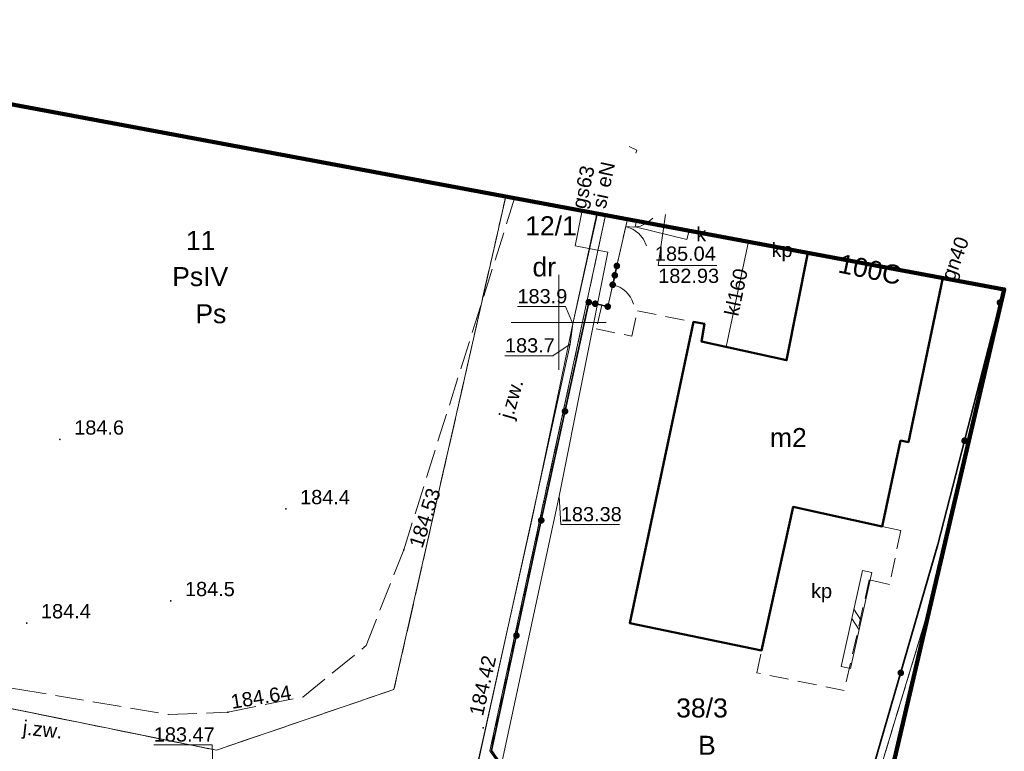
# Model space of a CAD drawing. Extents: x 6593004 to 6594162, y 5739330 to 5739626.
# Tile 6 of 8: x 6594022 to 6594073, y 5739427 to 5739466. Entities that reach past the tile are written whole.
import ezdxf
from ezdxf.enums import TextEntityAlignment as Align

# ---------------------------------------------------------------- set-up
doc = ezdxf.new("R2010")
doc.units = 0
for name, pattern in [('PRZER1-1', [1, 0.5, -0.5]), ('PRZER2-1', [1.5, 1, -0.5]), ('PRZER3-1', [2, 1.5, -0.5])]:
    doc.linetypes.add(name, pattern=pattern)
doc.layers.get('0').update_dxf_attribs({"linetype": 'CONTINUOUS'})
for name, color, linetype, lineweight in [('GESBZO', 7, 'CONTINUOUS', 50), ('GESBZO_O', 7, 'CONTINUOUS', 50), ('GESDZI', 7, 'CONTINUOUS', 18), ('GESDZI_O', 7, 'CONTINUOUS', 18), ('GSLDSO', 7, 'CONTINUOUS', 18), ('GSLKBR', 7, 'CONTINUOUS', 18), ('GSLKFU', 7, 'CONTINUOUS', 18), ('GSLKOG', 7, 'CONTINUOUS', 35), ('GSPWPN', 7, 'CONTINUOUS', 13), ('GSPWPN_O', 7, 'CONTINUOUS', 13), ('GSPWPS', 7, 'CONTINUOUS', 13), ('GSPWPS_O', 7, 'CONTINUOUS', 13), ('GSSINN', 7, 'CONTINUOUS', 18), ('GSSINN_O', 7, 'CONTINUOUS', 18), ('GSSKOA', 7, 'CONTINUOUS', 18), ('GSSKOA_O', 7, 'CONTINUOUS', 18), ('GULSPR', 7, 'CONTINUOUS', 18), ('GULSPR_O', 7, 'CONTINUOUS', 18), ('GUPIWZ_O', 7, 'CONTINUOUS', 18), ('GUPPRZ_O', 7, 'CONTINUOUS', 18), ('GUSIKP', 7, 'CONTINUOUS', 18), ('Ramka sekcyjna', 7, 'CONTINUOUS', 18)]:
    doc.layers.add(name, color=color, linetype=linetype, lineweight=lineweight)
for name, color, linetype, lineweight, true_color in [('GESKKL', 7, 'CONTINUOUS', 18, 0x24bc24), ('GESKKL_O', 7, 'CONTINUOUS', 18, 0x24bc24), ('GESUZY', 7, 'CONTINUOUS', 18, 0x008000), ('GESUZY_O', 7, 'CONTINUOUS', 18, 0x008000), ('GULEPR', 1, 'CONTINUOUS', 18, 0xff0000), ('GULEPR_O', 1, 'CONTINUOUS', 18, 0xff0000), ('GULGPR', 7, 'CONTINUOUS', 18, 0xbfbf00), ('GULGPR_O', 7, 'CONTINUOUS', 18, 0xbfbf00), ('GULKPR', 7, 'CONTINUOUS', 18, 0x803300), ('GULKPR_O', 7, 'CONTINUOUS', 18, 0x803300)]:
    doc.layers.add(name, color=color, linetype=linetype, lineweight=lineweight, true_color=true_color)
doc.layers.add('zakres', color=7, linetype='CONTINUOUS', lineweight=18, plot=False)
doc.styles.add('Arial', font='arial.ttf')

# ---------------------------------------------------------------- blocks, each defined once
blk = doc.blocks.new('D_GSPWPN1')
blk.add_hatch(color=0).paths.add_polyline_path([(-0.045, 0), (-0.043467, -0.011647), (-0.038971, -0.0225), (-0.03182, -0.03182), (-0.0225, -0.038971), (-0.011647, -0.043467), (0, -0.045), (0.011647, -0.043467), (0.0225, -0.038971), (0.03182, -0.03182), (0.038971, -0.0225), (0.043467, -0.011647), (0.045, 0), (0.043467, 0.011647), (0.038971, 0.0225), (0.03182, 0.03182), (0.0225, 0.038971), (0.011647, 0.043467), (0, 0.045), (-0.011647, 0.043467), (-0.0225, 0.038971), (-0.03182, 0.03182), (-0.038971, 0.0225), (-0.043467, 0.011647)])
blk = doc.blocks.new('D_GSPWPS1')
blk.add_hatch(color=0).paths.add_polyline_path([(-0.045, 0), (-0.043467, -0.011647), (-0.038971, -0.0225), (-0.03182, -0.03182), (-0.0225, -0.038971), (-0.011647, -0.043467), (0, -0.045), (0.011647, -0.043467), (0.0225, -0.038971), (0.03182, -0.03182), (0.038971, -0.0225), (0.043467, -0.011647), (0.045, 0), (0.043467, 0.011647), (0.038971, 0.0225), (0.03182, 0.03182), (0.0225, 0.038971), (0.011647, 0.043467), (0, 0.045), (-0.011647, 0.043467), (-0.0225, 0.038971), (-0.03182, 0.03182), (-0.038971, 0.0225), (-0.043467, 0.011647)])
blk = doc.blocks.new('D_KOLO')
blk.add_hatch(color=0).paths.add_polyline_path([(-0.175, 0), (-0.169037, -0.045293), (-0.151554, -0.0875), (-0.123744, -0.123744), (-0.0875, -0.151554), (-0.045293, -0.169037), (0, -0.175), (0.045293, -0.169037), (0.0875, -0.151554), (0.123744, -0.123744), (0.151554, -0.0875), (0.169037, -0.045293), (0.175, 0), (0.169037, 0.045293), (0.151554, 0.0875), (0.123744, 0.123744), (0.0875, 0.151554), (0.045293, 0.169037), (0, 0.175), (-0.045293, 0.169037), (-0.0875, 0.151554), (-0.123744, 0.123744), (-0.151554, 0.0875), (-0.169037, 0.045293)])
blk = doc.blocks.new('D_GSLKOG1')
blk.add_hatch(color=0).paths.add_polyline_path([(-0.175, 0), (-0.169037, -0.045293), (-0.151554, -0.0875), (-0.123744, -0.123744), (-0.0875, -0.151554), (-0.045293, -0.169037), (0, -0.175), (0.045293, -0.169037), (0.0875, -0.151554), (0.123744, -0.123744), (0.151554, -0.0875), (0.169037, -0.045293), (0.175, 0), (0.169037, 0.045293), (0.151554, 0.0875), (0.123744, 0.123744), (0.0875, 0.151554), (0.045293, 0.169037), (0, 0.175), (-0.045293, 0.169037), (-0.0875, 0.151554), (-0.123744, 0.123744), (-0.151554, 0.0875), (-0.169037, 0.045293)])
blk = doc.blocks.new('D_ODTN_1')
at = {"color": 0}
for points in [[(-0.5, -0.25), (0, 0.25)], [(0, -0.25), (0.5, 0.25)]]:
    blk.add_lwpolyline(points, dxfattribs=at)
blk = doc.blocks.new('D_GSLDSO2')
at = {"color": 0}
blk.add_lwpolyline([(0, 0.25), (0, -0.25)], dxfattribs=at)
blk = doc.blocks.new('D_GSLKBR1')
at = {"color": 0}
for points in [[(1.299038, 0.75), (1.06066, 0.43934), (0.75, 0.200962), (0.388229, 0.051111), (0, 0)], [(0, 0), (0.388229, -0.051111), (0.75, -0.200962), (1.06066, -0.43934), (1.299038, -0.75)]]:
    blk.add_lwpolyline(points, dxfattribs=at)
blk = doc.blocks.new('D_GSLKFU1')
at = {"color": 0}
blk.add_lwpolyline([(0, 0), (-0.012833, -0.195789), (-0.051111, -0.388229), (-0.114181, -0.574025), (-0.200962, -0.75), (-0.30997, -0.913142), (-0.43934, -1.06066), (-0.586858, -1.19003), (-0.75, -1.299038)], dxfattribs=at)

msp = doc.modelspace()

# ---------------------------------------------------------------- linework, layer by layer
at = {"layer": 'GESBZO', "color": 18, "linetype": 'Continuous', "lineweight": 50, "true_color": 0x0a0909, "elevation": 10.18}
msp.add_lwpolyline([(6594070.212, 5739452.34), (6594068.4, 5739443.7), (6594067.99, 5739443.78), (6594067.03, 5739439.26), (6594062.33, 5739440.29), (6594060.68, 5739432.73), (6594053.74, 5739434.17), (6594057.1, 5739450.02), (6594057.67, 5739449.92), (6594057.51, 5739448.99), (6594061.99, 5739448.01), (6594063.103, 5739453.666)], dxfattribs=at)
at = {"layer": 'GESDZI', "color": 7, "linetype": 'Continuous', "lineweight": 18, "elevation": 10.22}
for points in [[(6594047.212, 5739456.63), (6594041.33, 5739430.68), (6594031.98, 5739427.48), (6594010.51, 5739431.83), (6594015.431, 5739462.558)], [(6594052.461, 5739455.651), (6594046.38, 5739427.44), (6594048.44, 5739424.57), (6594045.44, 5739419.8), (6594033.69, 5739422.11), (6594007.56, 5739427.25), (6594010.51, 5739431.83), (6594031.98, 5739427.48), (6594041.33, 5739430.68), (6594047.212, 5739456.63)], [(6594069.675, 5739435.567), (6594064.23, 5739417.6), (6594048.44, 5739424.57), (6594046.38, 5739427.44), (6594052.461, 5739455.651)], [(6594055.471, 5739377.143), (6594060.1, 5739397.59), (6594064.23, 5739417.6), (6594069.675, 5739435.567)]]:
    msp.add_lwpolyline(points, dxfattribs=at)
at = {"layer": 'GESKKL', "color": 82, "linetype": 'PRZER3-1', "lineweight": 18, "true_color": 0x24bc24, "elevation": 10.06}
msp.add_lwpolyline([(6594047.212, 5739456.63), (6594041.33, 5739430.68), (6594031.98, 5739427.48), (6594010.51, 5739431.83), (6594015.431, 5739462.558)], dxfattribs=at)
at = {"layer": 'GESUZY', "color": 96, "linetype": 'PRZER1-1', "lineweight": 18, "true_color": 0x008000, "elevation": 10.08}
for points in [[(6594047.212, 5739456.63), (6594041.33, 5739430.68), (6594031.98, 5739427.48), (6594010.51, 5739431.83), (6594015.431, 5739462.558)], [(6593990.349, 5739435.85), (6594010.51, 5739431.83), (6594031.98, 5739427.48), (6594041.33, 5739430.68), (6594047.212, 5739456.63)], [(6594069.675, 5739435.567), (6594064.23, 5739417.6), (6594048.44, 5739424.57), (6594046.38, 5739427.44), (6594052.461, 5739455.651)], [(6594052.461, 5739455.651), (6594046.38, 5739427.44), (6594048.44, 5739424.57), (6594064.23, 5739417.6), (6594060.1, 5739397.59), (6594055.471, 5739377.143)], [(6594055.471, 5739377.143), (6594060.1, 5739397.59), (6594064.23, 5739417.6), (6594069.675, 5739435.567)]]:
    msp.add_lwpolyline(points, dxfattribs=at)
at = {"layer": 'GSLDSO', "color": 7, "linetype": 'Continuous', "lineweight": 18, "elevation": 10.18}
for points in [[(6594065.991, 5739436.94), (6594064.862, 5739431.884)], [(6594066.479, 5739436.831), (6594065.35, 5739431.775)]]:
    msp.add_lwpolyline(points, dxfattribs=at)
at = {"layer": 'GSLKBR', "color": 7, "linetype": 'Continuous', "lineweight": 18, "elevation": 10.18}
msp.add_lwpolyline([(6594053.06, 5739452.97), (6594053.614, 5739455.436)], dxfattribs=at)
at = {"layer": 'GSLKFU', "color": 7, "linetype": 'Continuous', "lineweight": 18, "elevation": 10.18}
msp.add_lwpolyline([(6594052.58, 5739450.83), (6594052.84, 5739451.98)], dxfattribs=at)
at = {"layer": 'GSLKOG', "color": 7, "linetype": 'Continuous', "lineweight": 35, "elevation": 10.18}
for points in [[(6594052.84, 5739451.98), (6594053.06, 5739452.97)], [(6594049.08, 5739439.58), (6594046.47, 5739427.46), (6594048.48, 5739424.61), (6594063.96, 5739417.6), (6594069.96, 5739438.3), (6594073.401, 5739451.745)], [(6594049.08, 5739439.58), (6594051.58, 5739451.06)], [(6594052.58, 5739450.83), (6594052.26, 5739450.9), (6594051.58, 5739451.06)]]:
    msp.add_lwpolyline(points, dxfattribs=at)
at = {"layer": 'GSSINN', "color": 7, "linetype": 'PRZER2-1', "lineweight": 18, "elevation": 10.3}
msp.add_lwpolyline([(6594053.614, 5739455.436), (6594052.58, 5739450.83), (6594052.26, 5739450.9), (6594051.97, 5739449.66), (6594053.85, 5739449.27), (6594054.14, 5739450.6), (6594057.1, 5739450.02), (6594057.67, 5739449.92), (6594057.51, 5739448.99), (6594061.99, 5739448.01), (6594063.103, 5739453.666)], dxfattribs=at)
msp.add_lwpolyline([(6594067.03, 5739439.26), (6594068.01, 5739439.05), (6594067.41, 5739436.21), (6594066.34, 5739436.45), (6594065.03, 5739430.62), (6594060.42, 5739431.56), (6594060.68, 5739432.73), (6594062.33, 5739440.29)], close=True, dxfattribs=at)
at = {"layer": 'GSSKOA', "color": 7, "linetype": 'PRZER3-1', "lineweight": 18, "elevation": 10.18}
msp.add_lwpolyline([(6593990.288, 5739435.589), (6594010.8, 5739432.19), (6594021.54, 5739430.7), (6594029.46, 5739429.36), (6594032.59, 5739429.48), (6594036.53, 5739430.28), (6594039.86, 5739432.99), (6594041.84, 5739438.02), (6594047.68, 5739456.543)], dxfattribs=at)
at = {"layer": 'GULEPR', "color": 1, "linetype": 'Continuous', "lineweight": 18, "true_color": 0xff0000, "elevation": 10.14}
for points in [[(6594052.035, 5739455.731), (6594050.75, 5739449.92), (6594050.6, 5739448.85), (6594048.67, 5739440.06), (6594046.09, 5739428.34), (6594044.37, 5739420.5), (6594007.42, 5739427.86), (6594007.09, 5739424.76), (6594007.071, 5739424.454), (6594007.042, 5739424.256)], [(6594044.31, 5739420.58), (6594044.41, 5739420.95), (6594046.08, 5739428.33), (6594048.62, 5739439.77), (6594050.75, 5739449.92), (6594052.005, 5739455.736)]]:
    msp.add_lwpolyline(points, dxfattribs=at)
at = {"layer": 'GULGPR', "color": 52, "linetype": 'Continuous', "lineweight": 18, "true_color": 0xbfbf00, "elevation": 10.14}
for points in [[(6594053.71, 5739459.25), (6594054.11, 5739459.07), (6594054.06, 5739458.9)], [(6594051.235, 5739455.88), (6594050.86, 5739454.03), (6594052.59, 5739453.69), (6594050.02, 5739440.86), (6594046.78, 5739425.77)]]:
    msp.add_lwpolyline(points, dxfattribs=at)
at = {"layer": 'GULKPR', "color": 36, "linetype": 'Continuous', "lineweight": 18, "true_color": 0x803300, "elevation": 10.14}
msp.add_lwpolyline([(6594059.98, 5739454.249), (6594058.807, 5739448.706)], dxfattribs=at)
at = {"layer": 'GULSPR', "color": 7, "linetype": 'Continuous', "lineweight": 18, "elevation": 10.14}
msp.add_lwpolyline([(6594044.31, 5739420.58), (6594044.41, 5739420.95), (6594046.08, 5739428.33), (6594048.62, 5739439.77), (6594050.75, 5739449.92), (6594052.005, 5739455.736)], dxfattribs=at)
at = {"layer": 'GUPPRZ_O', "color": 36, "linetype": 'Continuous', "lineweight": 13, "true_color": 0x803300, "elevation": 10.8, "flags": 128}
msp.add_lwpolyline([(6594055.617, 5739455.669), (6594055.236, 5739452.998), (6594058.316, 5739452.998)], dxfattribs=at)
at = {"layer": 'GUPPRZ_O', "color": 1, "linetype": 'Continuous', "lineweight": 13, "true_color": 0xff0000, "elevation": 10.8, "flags": 128}
for points in [[(6594050.75, 5739449.92), (6594050.348, 5739450.828), (6594047.828, 5739450.828)], [(6594050.6, 5739448.85), (6594049.69, 5739448.242), (6594047.17, 5739448.242)]]:
    msp.add_lwpolyline(points, dxfattribs=at)
at = {"layer": 'GUPPRZ_O', "color": 52, "linetype": 'Continuous', "lineweight": 13, "true_color": 0xbfbf00, "elevation": 10.8, "flags": 128}
for points in [[(6594050.02, 5739440.86), (6594050.112, 5739439.356), (6594053.192, 5739439.356)], [(6594031.88, 5739423.96), (6594031.769, 5739427.763), (6594028.689, 5739427.763)]]:
    msp.add_lwpolyline(points, dxfattribs=at)
at = {"layer": 'GUSIKP', "color": 36, "linetype": 'Continuous', "lineweight": 18, "true_color": 0x803300, "elevation": 10.14}
msp.add_lwpolyline([(6594056.857, 5739454.831), (6594056.74, 5739454.36), (6594054.02, 5739455.03), (6594054.098, 5739455.346)], dxfattribs=at)
at = {"layer": 'Ramka sekcyjna', "color": 7, "linetype": 'Continuous', "lineweight": 18, "elevation": 100, "flags": 128}
for points in [[(6594050, 5739447.5), (6594050, 5739452.5)], [(6594052.5, 5739450), (6594047.5, 5739450)]]:
    msp.add_lwpolyline(points, dxfattribs=at)
at = {"layer": 'zakres', "color": 2, "lineweight": 100}
msp.add_lwpolyline([(6593997.346, 5739465.931), (6594073.451, 5739451.736), (6594056.006, 5739377.035), (6593980.202, 5739392.227)], close=True, dxfattribs=at)

# ---------------------------------------------------------------- block references
at = {"layer": 'GSLDSO', "color": 7, "linetype": 'Continuous', "lineweight": 18, "rotation": 257.4119301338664}
for name, p in [('D_GSLDSO2', (6594066.235, 5739436.885, 10.18)), ('D_ODTN_1', (6594065.67, 5739434.357, 10.18)), ('D_ODTN_1', (6594065.67, 5739434.357, 10.18)), ('D_GSLDSO2', (6594065.106, 5739431.83, 10.18))]:
    msp.add_blockref(name, p, dxfattribs=at)
at = {"layer": 'GSLKBR', "color": 7, "linetype": 'Continuous', "lineweight": 18, "rotation": 347.3393770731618}
msp.add_blockref('D_GSLKBR1', (6594053.525, 5739455.04, 10.18), dxfattribs=at)
at = {"layer": 'GSLKFU', "color": 7, "linetype": 'Continuous', "lineweight": 18, "rotation": 77.26035322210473}
msp.add_blockref('D_GSLKFU1', (6594052.84, 5739451.98, 10.18), dxfattribs=at)
at = {"layer": 'GSLKOG', "color": 7, "linetype": 'Continuous', "lineweight": 35}
for name, p, rotation in [('D_GSLKOG1', (6594053.06, 5739452.97, 10.18), 77.47119229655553), ('D_KOLO', (6594052.95, 5739452.475, 10.18), 77.47119229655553), ('D_KOLO', (6594052.95, 5739452.475, 10.18), 77.47119229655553), ('D_GSLKOG1', (6594052.84, 5739451.98, 10.18), 77.47119229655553), ('D_GSLKOG1', (6594051.58, 5739451.06, 10.18), 166.7594801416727), ('D_GSLKOG1', (6594051.58, 5739451.06, 10.18), 77.71450746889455), ('D_KOLO', (6594051.92, 5739450.98, 10.18), 166.7594801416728), ('D_KOLO', (6594051.92, 5739450.98, 10.18), 166.7594801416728), ('D_GSLKOG1', (6594052.58, 5739450.83, 10.18), 167.6609126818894), ('D_KOLO', (6594073.22, 5739451.038, 10.18), 75.64586062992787), ('D_KOLO', (6594073.22, 5739451.038, 10.18), 75.64586062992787), ('D_KOLO', (6594050.33, 5739445.32, 10.18), 77.71450746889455), ('D_KOLO', (6594050.33, 5739445.32, 10.18), 77.71450746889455), ('D_KOLO', (6594071.36, 5739443.772, 10.18), 75.64586062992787), ('D_KOLO', (6594071.36, 5739443.772, 10.18), 75.64586062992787), ('D_GSLKOG1', (6594049.08, 5739439.58, 10.18), 77.71450746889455), ('D_GSLKOG1', (6594049.08, 5739439.58, 10.18), 257.847143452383), ('D_KOLO', (6594047.775, 5739433.52, 10.18), 257.847143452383), ('D_KOLO', (6594047.775, 5739433.52, 10.18), 257.847143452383), ('D_KOLO', (6594068.004, 5739431.552, 10.18), 73.83550084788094), ('D_KOLO', (6594068.004, 5739431.552, 10.18), 73.83550084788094)]:
    msp.add_blockref(name, p, dxfattribs=dict(at, rotation=rotation))
at = {"layer": 'GSPWPN', "color": 7, "linetype": 'Continuous', "lineweight": 13}
for p in [(6594023.75, 5739443.84, 10.08), (6594035.64, 5739440.18, 10.08), (6594029.58, 5739435.34, 10.08), (6594022, 5739434.17, 10.08)]:
    msp.add_blockref('D_GSPWPN1', p, dxfattribs=at)
at = {"layer": 'GSPWPS', "color": 7, "linetype": 'Continuous', "lineweight": 13}
for p in [(6594041.84, 5739438.02, 10.08), (6594032.59, 5739429.48, 10.08), (6594046.02, 5739428.66, 10.08)]:
    msp.add_blockref('D_GSPWPS1', p, dxfattribs=at)

# ---------------------------------------------------------------- texts
at = {"layer": 'GESBZO_O', "color": 7, "linetype": 'Continuous', "lineweight": 0, "style": 'Arial'}
msp.add_text('100C', height=1, rotation=348.2937, dxfattribs=at).set_placement((6594066.283, 5739452.299, 10.8), align=Align.CENTER)
msp.add_text('m2', height=1, dxfattribs=at).set_placement((6594062.085, 5739443.437, 10.8), align=Align.CENTER)
at = {"layer": 'GESDZI_O', "color": 7, "linetype": 'Continuous', "lineweight": 0, "style": 'Arial'}
for s, p in [('12/1', (6594049.593, 5739454.584, 10.8)), ('11', (6594031.155, 5739453.812, 10.8)), ('38/3', (6594057.54, 5739429.205, 10.8))]:
    msp.add_text(s, height=1, dxfattribs=at).set_placement(p, align=Align.CENTER)
at = {"layer": 'GESKKL_O', "color": 82, "linetype": 'Continuous', "lineweight": 0, "true_color": 0x24bc24, "style": 'Arial'}
msp.add_text('PsIV', height=1, dxfattribs=at).set_placement((6594031.131, 5739451.909, 10.8), align=Align.CENTER)
at = {"layer": 'GESUZY_O', "color": 96, "linetype": 'Continuous', "lineweight": 0, "true_color": 0x008000, "style": 'Arial'}
for s, p in [('dr', (6594049.24, 5739452.416, 10.8)), ('Ps', (6594031.691, 5739449.954, 10.8)), ('B', (6594057.801, 5739427.24, 10.8))]:
    msp.add_text(s, height=1, dxfattribs=at).set_placement(p, align=Align.CENTER)
at = {"layer": 'GSPWPN_O', "color": 7, "linetype": 'Continuous', "lineweight": 0, "style": 'Arial'}
for s, p in [('184.6', (6594024.5, 5739444.09, 10.8)), ('184.4', (6594036.39, 5739440.43, 10.8)), ('184.5', (6594030.33, 5739435.59, 10.8)), ('184.4', (6594022.75, 5739434.42, 10.8))]:
    msp.add_text(s, height=0.75, dxfattribs=at).set_placement(p)
at = {"layer": 'GSPWPS_O', "color": 7, "linetype": 'Continuous', "lineweight": 0, "style": 'Arial'}
for s, rotation, p in [('184.53', 72.156, (6594042.818, 5739438.067, 10.8)), ('184.42', 77.233, (6594046.01, 5739429.239, 10.8)), ('184.64', 9.3141, (6594032.808, 5739429.654, 10.8))]:
    msp.add_text(s, height=0.75, rotation=rotation, dxfattribs=at).set_placement(p)
at = {"layer": 'GSSINN_O', "color": 7, "linetype": 'Continuous', "lineweight": 0, "style": 'Arial'}
for p in [(6594061.753, 5739453.439, 10.8), (6594063.836, 5739435.489, 10.8)]:
    msp.add_text('kp', height=0.75, dxfattribs=at).set_placement(p, align=Align.CENTER)
at = {"layer": 'GSSKOA_O', "color": 7, "linetype": 'Continuous', "lineweight": 0, "style": 'Arial'}
for rotation, p in [(73.9077, (6594047.861, 5739445.868, 10.8)), (353.7302, (6594022.803, 5739428.198, 10.8))]:
    msp.add_text('j.zw.', height=0.75, rotation=rotation, dxfattribs=at).set_placement(p, align=Align.CENTER)
at = {"layer": 'GULEPR_O', "color": 1, "linetype": 'Continuous', "lineweight": 0, "true_color": 0xff0000, "style": 'Arial'}
msp.add_text('eN', height=0.75, rotation=77.8251, dxfattribs=at).set_placement((6594052.833, 5739457.702, 10.8), align=Align.CENTER)
at = {"layer": 'GULGPR_O', "color": 52, "linetype": 'Continuous', "lineweight": 0, "true_color": 0xbfbf00, "style": 'Arial'}
for s, rotation, p in [('gs63', 77.4755, (6594051.651, 5739457.037, 10.8)), ('gn40', 69.6597, (6594071.205, 5739453.235, 10.8))]:
    msp.add_text(s, height=0.75, rotation=rotation, dxfattribs=at).set_placement(p, align=Align.CENTER)
at = {"layer": 'GULKPR_O', "color": 36, "linetype": 'Continuous', "lineweight": 0, "true_color": 0x803300, "style": 'Arial'}
msp.add_text('kl160', height=0.75, rotation=78.0549, dxfattribs=at).set_placement((6594059.701, 5739451.512, 10.8), align=Align.CENTER)
at = {"layer": 'GULSPR_O', "color": 7, "linetype": 'Continuous', "lineweight": 0, "style": 'Arial'}
msp.add_text('si', height=0.75, rotation=77.8251, dxfattribs=at).set_placement((6594052.544, 5739456.314, 10.8), align=Align.CENTER)
at = {"layer": 'GUPIWZ_O', "color": 7, "linetype": 'Continuous', "lineweight": 0, "style": 'Arial'}
msp.add_text('k', height=0.75, dxfattribs=at).set_placement((6594057.761, 5739454.264, 10.8), align=Align.RIGHT)
at = {"layer": 'GUPPRZ_O', "color": 36, "linetype": 'Continuous', "lineweight": 0, "true_color": 0x803300, "style": 'Arial'}
for s, p in [('185.04', (6594055.062, 5739453.241, 10.8)), ('182.93', (6594055.236, 5739452.075, 10.8))]:
    msp.add_text(s, height=0.75, dxfattribs=at).set_placement(p)
at = {"layer": 'GUPPRZ_O', "color": 1, "linetype": 'Continuous', "lineweight": 0, "true_color": 0xff0000, "style": 'Arial'}
for s, p in [('183.9', (6594047.828, 5739451.001, 10.8)), ('183.7', (6594047.17, 5739448.414, 10.8))]:
    msp.add_text(s, height=0.75, dxfattribs=at).set_placement(p)
at = {"layer": 'GUPPRZ_O', "color": 52, "linetype": 'Continuous', "lineweight": 0, "true_color": 0xbfbf00, "style": 'Arial'}
for s, p in [('183.38', (6594050.112, 5739439.529, 10.8)), ('183.47', (6594028.689, 5739427.936, 10.8))]:
    msp.add_text(s, height=0.75, dxfattribs=at).set_placement(p)

doc.saveas('drawing.dxf')
